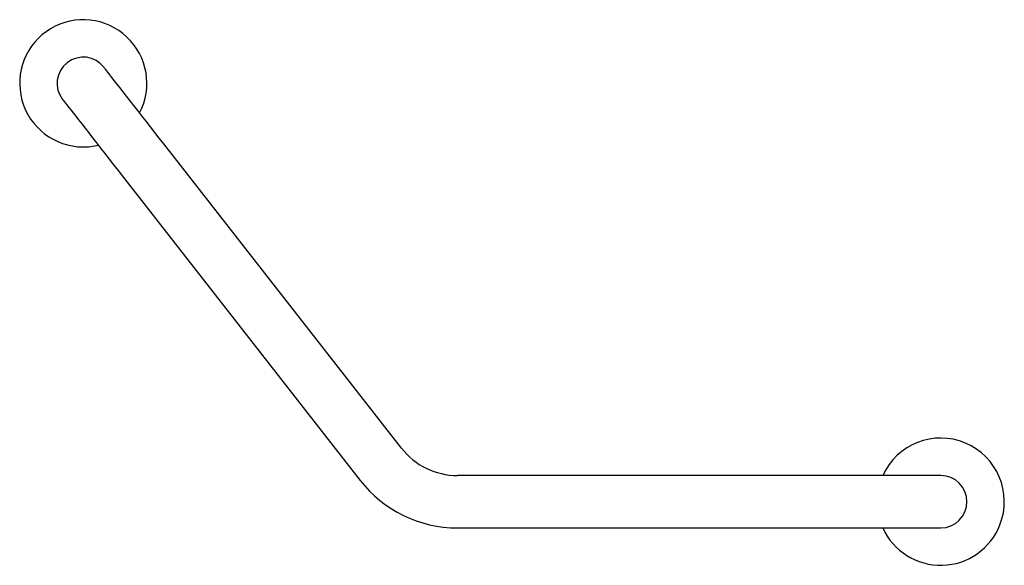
# Model space of a CAD drawing. Header units: millimetres. Extents: x 3381.471 to 3382.129, y 1898.372 to 1898.736.
import ezdxf

# ---------------------------------------------------------------- set-up
doc = ezdxf.new("R2010")
doc.units = ezdxf.units.MM
doc.layers.add('SANINDUSA', color=3, linetype='Continuous')

msp = doc.modelspace()

# ---------------------------------------------------------------- linework, layer by layer
at = {"layer": 'SANINDUSA'}
for p, q in [((3381.72582, 1898.44992), (3381.56698, 1898.65323)), ((3381.5394, 1898.63168), (3381.69824, 1898.42838)), ((3382.02125, 1898.43167), (3381.76325, 1898.43167)), ((3382.08625, 1898.43167), (3382.02125, 1898.43167)), ((3381.76325, 1898.39667), (3382.02125, 1898.39667)), ((3382.02125, 1898.39667), (3382.08625, 1898.39667))]:
    msp.add_line(p, q, dxfattribs=at)
at = {"layer": 'SANINDUSA', "flags": 128}
for points in [[(3381.56698, 1898.65323), (3381.56399, 1898.65706), (3381.56101, 1898.66086), (3381.55807, 1898.66463), (3381.55518, 1898.66833), (3381.55236, 1898.67194), (3381.54961, 1898.67545), (3381.54697, 1898.67884), (3381.54443, 1898.68208), (3381.54203, 1898.68517), (3381.53976, 1898.68807), (3381.53764, 1898.69078), (3381.53569, 1898.69328), (3381.53391, 1898.69555), (3381.53232, 1898.69759), (3381.53092, 1898.69938), (3381.52972, 1898.70091), (3381.52874, 1898.70218), (3381.52796, 1898.70317), (3381.5274, 1898.70388), (3381.52707, 1898.70431), (3381.52696, 1898.70445)], [(3381.49938, 1898.6829), (3381.49949, 1898.68276), (3381.49982, 1898.68233), (3381.50038, 1898.68162), (3381.50116, 1898.68063), (3381.50214, 1898.67936), (3381.50334, 1898.67783), (3381.50474, 1898.67604), (3381.50633, 1898.674), (3381.50811, 1898.67173), (3381.51006, 1898.66923), (3381.51218, 1898.66652), (3381.51444, 1898.66362), (3381.51685, 1898.66054), (3381.51939, 1898.65729), (3381.52203, 1898.65391), (3381.52478, 1898.65039), (3381.5276, 1898.64678), (3381.53049, 1898.64308), (3381.53343, 1898.63932), (3381.53641, 1898.63551), (3381.5394, 1898.63168)]]:
    msp.add_lwpolyline(points, dxfattribs=at)
at = {"layer": 'SANINDUSA'}
for centre, radius, start, end in [((3381.51317, 1898.69368), 0.0425, 332.31574, 269.68829), ((3381.51317, 1898.69368), 0.0175, 38, 128), ((3381.51317, 1898.69368), 0.0175, 128, 218), ((3381.51317, 1898.69368), 0.0425, 269.68829, 283.68426), ((3382.08625, 1898.41417), 0.0425, 338.62856, 155.68426), ((3381.76325, 1898.47917), 0.0475, 218, 270), ((3381.76325, 1898.47917), 0.0825, 218, 270), ((3382.08625, 1898.41417), 0.0175, 0, 90), ((3382.08625, 1898.41417), 0.0175, 270, 0), ((3382.08625, 1898.41417), 0.0425, 204.31574, 338.62856)]:
    msp.add_arc(centre, radius, start, end, dxfattribs=at)

doc.saveas('drawing.dxf')
